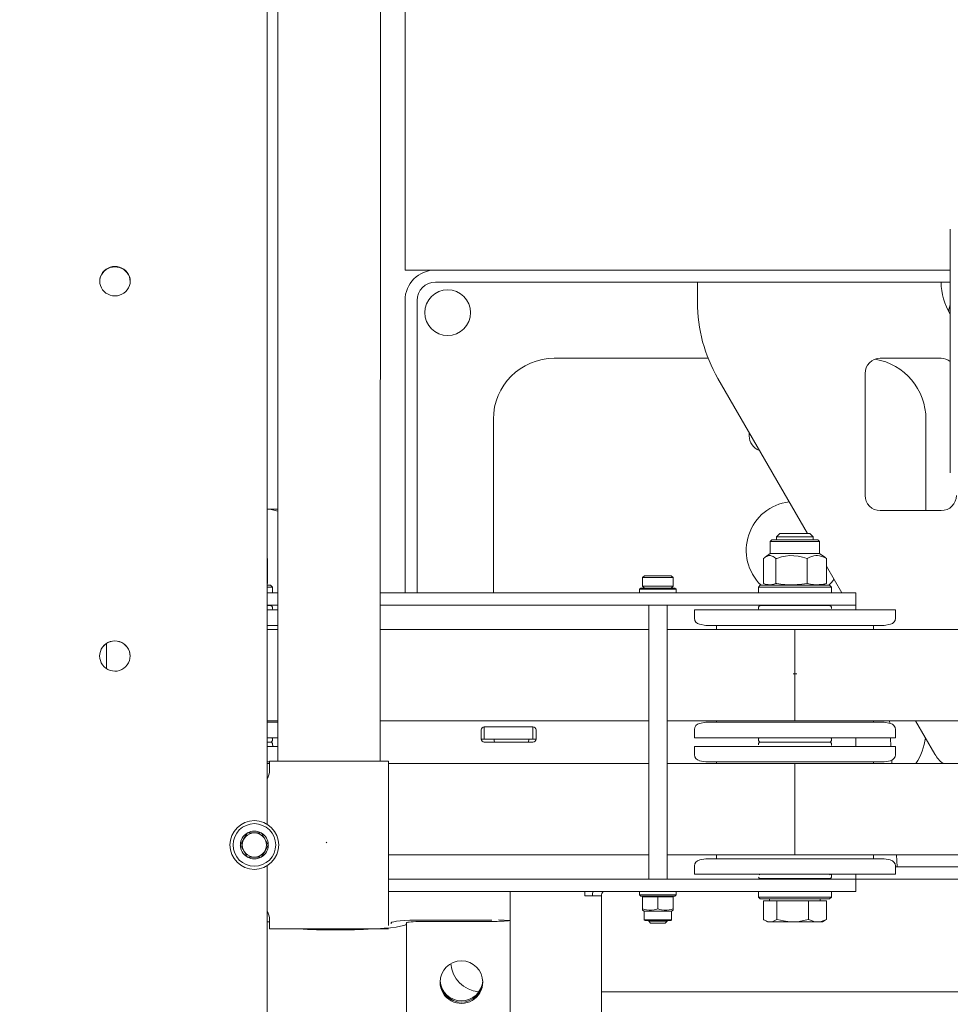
# Model space of a CAD drawing. Header units: centimetres. Extents: x -1436 to 1974, y -887 to 4352.
# Tile 39 of 105: x 501 to 532, y 2521 to 2553. Entities that reach past the tile are written whole.
import ezdxf

# ---------------------------------------------------------------- set-up
doc = ezdxf.new("R2010")
doc.units = ezdxf.units.CM
doc.header["$MEASUREMENT"] = 0
doc.layers.add('00 - nowa technologia myjni_Nr_pióra__246', color=7, linetype='Continuous', lineweight=20, true_color=0x1db3b3)
doc.layers.add('299-A Wymiary Opisy', color=7, linetype='Continuous')
doc.layers.add('299-A Wymiary Opisy_Nr_pióra__11', color=7, linetype='Continuous', lineweight=0)
doc.styles.add('STYL_AUTOMATYCZNY_1', font='arial.ttf')
doc.dimstyles.new('STYL_AUTOMATYCZNY__1', dxfattribs={"dimtxt": 13, "dimasz": 7.6, "dimexe": 0.18, "dimexo": 0.0625, "dimgap": 0, "dimtad": 1, "dimdec": 0, "dimzin": 0, "dimdsep": 46, "dimtxsty": 'STYL_AUTOMATYCZNY_1', "dimblk": 'ARROWHEAD_2', "dimblk1": 'ARROWHEAD_2', "dimblk2": 'ARROWHEAD_2', "dimcen": 0.09, "dimclrd": 7, "dimclre": 7, "dimclrt": 7, "dimadec": 0, "dimazin": 0, "dimtfac": 1, "dimtdec": 4, "dimtmove": 0, "dimatfit": 3, "dimfxl": 0, "dimtolj": 1, "dimtzin": 0, "dimarcsym": 0})

# ---------------------------------------------------------------- blocks, each defined once
blk = doc.blocks.new('*D80')
at = {"layer": '299-A Wymiary Opisy_Nr_pióra__11', "color": 7, "linetype": 'Continuous', "lineweight": 0}
for p, q in [((62.397, 2870.081), (62.379, 2855.081)), ((621.207, 2869.379), (621.188, 2854.379)), ((65.281, 2867.577), (59.495, 2857.584)), ((618.304, 2856.882), (624.09, 2866.875)), ((62.388, 2862.581), (57.498, 2862.587)), ((621.197, 2861.879), (62.388, 2862.581)), ((626.087, 2861.873), (621.197, 2861.879))]:
    blk.add_line(p, q, dxfattribs=at)
at = {"layer": '299-A Wymiary Opisy_Nr_pióra__11', "color": 7, "lineweight": 0, "insert": (326.923, 2864.848), "char_height": 13, "attachment_point": 7, "rotation": 359.928, "style": 'STYL_AUTOMATYCZNY_1'}
blk.add_mtext('\\A1;{\\pql;\\fArial|b0|i0|c238|p0;\\W1.000000;559}', dxfattribs=at)
blk = doc.blocks.new('ARROWHEAD_2')
at = {"color": 0, "linetype": 'Continuous', "lineweight": 0}
for p, q in [((-0.3781, -0.655), (0.3781, 0.655)), ((0, 0), (-1, 0))]:
    blk.add_line(p, q, dxfattribs=at)

msp = doc.modelspace()

# ---------------------------------------------------------------- linework, layer by layer
at = {"layer": '00 - nowa technologia myjni_Nr_pióra__246', "color": 132, "linetype": 'Continuous', "lineweight": 20, "true_color": 0x1db3b3}
for p, q in [((513.868, 2545.175), (513.868, 2592.876)), ((509.352, 2574.5), (509.342, 2526.979)), ((509.688, 2529.048), (509.697, 2574.42)), ((513.057, 2529.047), (513.067, 2574.419)), ((531.769, 2546.516), (531.769, 2538.516)), ((513.868, 2545.175), (514.868, 2545.175)), ((531.769, 2545.175), (514.868, 2545.175)), ((503.846, 2544.809), (503.846, 2544.81)), ((531.769, 2544.776), (514.868, 2544.776)), ((523.468, 2544.115), (523.468, 2544.776)), ((523.468, 2544.776), (531.469, 2544.776)), ((513.868, 2534.575), (513.868, 2544.176)), ((514.269, 2534.575), (514.269, 2544.176)), ((518.768, 2542.276), (523.819, 2542.276)), ((531.469, 2542.276), (529.469, 2542.276)), ((527.077, 2536.526), (524.138, 2541.615)), ((528.969, 2541.776), (528.969, 2537.776)), ((516.769, 2534.576), (516.769, 2540.276)), ((530.968, 2537.276), (530.968, 2540.276)), ((525.168, 2539.726), (525.168, 2539.831)), ((509.689, 2537.326), (509.344, 2537.326)), ((529.469, 2537.276), (531.469, 2537.276)), ((526.176, 2536.526), (526.068, 2536.418)), ((526.607, 2536.418), (526.068, 2536.418)), ((526.068, 2536.418), (526.068, 2536.316)), ((526.607, 2536.418), (526.068, 2536.418)), ((526.068, 2536.418), (526.068, 2536.316)), ((526.618, 2536.526), (526.176, 2536.526)), ((526.618, 2536.526), (526.176, 2536.526)), ((527.269, 2536.418), (526.607, 2536.418)), ((527.269, 2536.418), (526.607, 2536.418)), ((527.161, 2536.526), (526.618, 2536.526)), ((527.161, 2536.526), (526.618, 2536.526)), ((527.161, 2536.526), (527.269, 2536.418)), ((527.161, 2536.526), (527.269, 2536.418)), ((527.269, 2536.418), (527.269, 2536.316)), ((527.269, 2536.418), (527.269, 2536.316)), ((525.912, 2536.316), (525.858, 2536.262)), ((525.912, 2536.316), (525.858, 2536.262)), ((525.858, 2536.262), (526.195, 2536.262)), ((525.858, 2535.863), (525.858, 2536.262)), ((525.858, 2536.262), (526.195, 2536.262)), ((525.858, 2535.863), (525.858, 2536.262)), ((525.912, 2536.316), (526.227, 2536.316)), ((525.912, 2536.316), (526.227, 2536.316)), ((526.195, 2536.262), (527.478, 2536.262)), ((526.195, 2536.262), (527.478, 2536.262)), ((526.227, 2536.316), (527.424, 2536.316)), ((526.227, 2536.316), (527.424, 2536.316)), ((527.424, 2536.316), (527.478, 2536.262)), ((527.478, 2535.863), (527.478, 2536.262)), ((527.478, 2535.863), (527.478, 2536.262)), ((525.858, 2535.863), (525.692, 2535.744)), ((525.858, 2535.863), (525.692, 2535.744)), ((525.858, 2535.863), (526.195, 2535.863)), ((525.858, 2535.863), (526.195, 2535.863)), ((526.195, 2535.863), (527.478, 2535.863)), ((526.195, 2535.863), (527.478, 2535.863)), ((527.478, 2535.863), (527.645, 2535.744)), ((509.35, 2535.7), (509.344, 2535.705)), ((509.35, 2535.7), (509.344, 2535.703)), ((509.35, 2534.881), (509.35, 2535.7)), ((525.637, 2534.881), (525.637, 2535.7)), ((525.637, 2534.881), (525.637, 2535.7)), ((526.069, 2535.709), (526.041, 2535.7)), ((526.069, 2535.709), (526.041, 2535.7)), ((526.041, 2534.881), (526.041, 2535.7)), ((526.041, 2534.881), (526.041, 2535.7)), ((527.073, 2534.881), (527.073, 2535.7)), ((527.073, 2534.881), (527.073, 2535.7)), ((527.7, 2534.881), (527.7, 2535.7)), ((527.7, 2534.881), (527.7, 2535.7)), ((528.203, 2534.575), (527.7, 2535.447)), ((521.729, 2535.136), (521.669, 2535.076)), ((521.729, 2535.136), (521.669, 2535.076)), ((521.729, 2535.136), (522.555, 2535.136)), ((521.729, 2535.136), (522.555, 2535.136)), ((522.555, 2535.136), (522.608, 2535.136)), ((522.555, 2535.136), (522.608, 2535.136)), ((522.608, 2535.136), (522.668, 2535.076)), ((522.608, 2535.136), (522.668, 2535.076)), ((509.35, 2534.881), (509.344, 2534.879)), ((509.35, 2534.881), (509.344, 2534.88)), ((509.456, 2534.826), (509.344, 2534.826)), ((509.456, 2534.826), (509.518, 2534.763)), ((521.669, 2535.076), (522.607, 2535.076)), ((521.669, 2534.795), (521.669, 2535.076)), ((521.669, 2535.076), (522.607, 2535.076)), ((521.669, 2534.795), (521.669, 2535.076)), ((521.669, 2534.795), (522.607, 2534.795)), ((521.669, 2534.795), (522.607, 2534.795)), ((521.729, 2534.735), (521.669, 2534.795)), ((522.607, 2535.076), (522.668, 2535.076)), ((522.607, 2535.076), (522.668, 2535.076)), ((522.607, 2534.795), (522.668, 2534.795)), ((522.607, 2534.795), (522.668, 2534.795)), ((522.608, 2534.735), (522.668, 2534.795)), ((522.608, 2534.735), (522.668, 2534.795)), ((522.668, 2534.795), (522.668, 2535.076)), ((522.668, 2534.795), (522.668, 2535.076)), ((525.531, 2534.826), (525.468, 2534.763)), ((526.551, 2534.826), (525.531, 2534.826)), ((526.551, 2534.826), (525.531, 2534.826)), ((525.837, 2534.826), (525.692, 2534.865)), ((526.069, 2534.878), (526.041, 2534.881)), ((526.069, 2534.878), (526.041, 2534.881)), ((527.806, 2534.826), (526.551, 2534.826)), ((527.806, 2534.826), (526.551, 2534.826)), ((527.5, 2534.826), (527.645, 2534.865)), ((527.5, 2534.826), (527.645, 2534.865)), ((527.806, 2534.826), (527.869, 2534.763)), ((527.806, 2534.826), (527.869, 2534.763)), ((509.518, 2534.763), (509.344, 2534.763)), ((509.689, 2534.575), (509.344, 2534.575)), ((509.518, 2534.763), (509.518, 2534.575)), ((527.168, 2534.575), (513.059, 2534.575)), ((521.608, 2534.735), (521.568, 2534.696)), ((521.608, 2534.735), (521.568, 2534.696)), ((521.642, 2534.696), (521.568, 2534.696)), ((521.568, 2534.696), (521.568, 2534.575)), ((521.642, 2534.696), (521.568, 2534.696)), ((521.568, 2534.696), (521.568, 2534.575)), ((521.677, 2534.735), (521.608, 2534.735)), ((521.677, 2534.735), (521.608, 2534.735)), ((522.769, 2534.696), (521.642, 2534.696)), ((522.769, 2534.696), (521.642, 2534.696)), ((522.728, 2534.735), (521.677, 2534.735)), ((522.728, 2534.735), (521.677, 2534.735)), ((522.728, 2534.735), (522.769, 2534.696)), ((522.769, 2534.696), (522.769, 2534.575)), ((522.769, 2534.696), (522.769, 2534.575)), ((526.545, 2534.763), (525.468, 2534.763)), ((525.468, 2534.763), (525.468, 2534.575)), ((526.545, 2534.763), (525.468, 2534.763)), ((525.468, 2534.763), (525.468, 2534.575)), ((527.869, 2534.763), (526.545, 2534.763)), ((527.869, 2534.763), (526.545, 2534.763)), ((528.669, 2534.575), (527.168, 2534.575)), ((527.869, 2534.763), (527.869, 2534.575)), ((527.869, 2534.763), (527.869, 2534.575)), ((528.669, 2534.575), (528.669, 2534.176)), ((509.689, 2534.176), (509.344, 2534.176)), ((509.463, 2534.156), (509.344, 2534.156)), ((527.168, 2534.176), (513.059, 2534.176)), ((521.868, 2525.175), (521.868, 2534.176)), ((521.868, 2525.175), (521.868, 2534.176)), ((522.469, 2525.175), (522.469, 2534.176)), ((522.469, 2525.175), (522.469, 2534.176)), ((525.859, 2534.156), (525.524, 2534.156)), ((525.859, 2534.156), (525.524, 2534.156)), ((525.869, 2534.176), (525.849, 2534.156)), ((525.869, 2534.176), (525.849, 2534.156)), ((527.813, 2534.156), (525.859, 2534.156)), ((527.813, 2534.156), (525.859, 2534.156)), ((525.869, 2534.176), (526.649, 2534.176)), ((525.869, 2534.176), (526.649, 2534.176)), ((526.649, 2534.176), (527.469, 2534.176)), ((526.649, 2534.176), (527.469, 2534.176)), ((528.669, 2534.176), (527.168, 2534.176)), ((527.469, 2534.176), (527.488, 2534.156)), ((528.669, 2534.016), (528.669, 2534.176)), ((509.689, 2534.016), (509.344, 2534.016)), ((509.513, 2534.106), (509.514, 2534.065)), ((524.335, 2534.016), (523.369, 2534.016)), ((523.371, 2533.741), (523.369, 2534.016)), ((524.335, 2534.016), (523.369, 2534.016)), ((523.371, 2533.741), (523.369, 2534.016)), ((529.969, 2534.016), (524.335, 2534.016)), ((529.969, 2534.016), (524.335, 2534.016)), ((525.474, 2534.106), (525.473, 2534.065)), ((525.748, 2534.016), (525.75, 2534.016)), ((525.748, 2534.016), (525.75, 2534.016)), ((527.587, 2534.016), (527.589, 2534.016)), ((527.587, 2534.016), (527.589, 2534.016)), ((527.863, 2534.106), (527.864, 2534.065)), ((527.863, 2534.106), (527.864, 2534.065)), ((529.966, 2533.741), (529.969, 2534.016)), ((509.688, 2533.506), (509.343, 2533.506)), ((523.743, 2533.506), (523.533, 2533.546)), ((523.743, 2533.506), (523.533, 2533.546)), ((524.6, 2533.506), (523.743, 2533.506)), ((524.6, 2533.506), (523.743, 2533.506)), ((524.093, 2533.506), (524.093, 2533.376)), ((524.093, 2533.506), (524.093, 2533.376)), ((529.594, 2533.506), (524.6, 2533.506)), ((529.594, 2533.506), (524.6, 2533.506)), ((529.243, 2533.506), (529.243, 2533.376)), ((529.243, 2533.506), (529.243, 2533.376)), ((529.594, 2533.506), (529.804, 2533.546)), ((509.688, 2533.376), (509.343, 2533.376)), ((521.868, 2533.376), (513.058, 2533.376)), ((526.669, 2533.376), (522.469, 2533.376)), ((526.669, 2533.376), (526.669, 2530.376)), ((528.909, 2533.376), (526.669, 2533.376)), ((551.784, 2533.376), (528.909, 2533.376)), ((504.071, 2532.917), (504.071, 2532.085)), ((503.843, 2532.503), (503.843, 2532.503)), ((526.61, 2531.916), (526.727, 2531.916)), ((509.688, 2530.376), (509.343, 2530.376)), ((509.343, 2530.326), (509.688, 2530.326)), ((521.868, 2530.376), (513.058, 2530.376)), ((526.669, 2530.376), (522.469, 2530.376)), ((523.743, 2530.326), (523.533, 2530.285)), ((523.743, 2530.326), (523.966, 2530.326)), ((523.743, 2530.326), (523.966, 2530.326)), ((523.966, 2530.326), (529.594, 2530.326)), ((523.966, 2530.326), (529.594, 2530.326)), ((524.093, 2530.326), (524.093, 2530.376)), ((524.093, 2530.326), (524.093, 2530.376)), ((528.909, 2530.376), (526.669, 2530.376)), ((551.784, 2530.376), (528.909, 2530.376)), ((529.243, 2530.326), (529.243, 2530.376)), ((529.243, 2530.326), (529.243, 2530.376)), ((529.594, 2530.326), (529.804, 2530.285)), ((529.594, 2530.326), (529.804, 2530.285)), ((529.78, 2530.289), (529.776, 2530.376)), ((531.263, 2529.276), (530.628, 2530.376)), ((516.368, 2530.076), (516.368, 2529.776)), ((516.568, 2530.175), (516.469, 2530.175)), ((516.469, 2529.776), (516.469, 2530.175)), ((516.469, 2530.175), (518.069, 2530.175)), ((517.968, 2530.175), (516.568, 2530.175)), ((518.069, 2530.175), (517.968, 2530.175)), ((518.069, 2529.776), (518.069, 2530.175)), ((518.168, 2529.776), (518.168, 2530.076)), ((523.371, 2530.09), (523.369, 2529.816)), ((523.371, 2530.09), (523.369, 2529.816)), ((529.966, 2530.09), (529.969, 2529.816)), ((509.343, 2529.816), (509.688, 2529.816)), ((509.463, 2529.676), (509.343, 2529.676)), ((509.343, 2529.676), (509.463, 2529.676)), ((509.513, 2529.725), (509.514, 2529.816)), ((509.513, 2529.626), (509.514, 2529.585)), ((516.469, 2529.776), (516.368, 2529.776)), ((516.568, 2529.776), (516.469, 2529.776)), ((516.469, 2529.676), (518.069, 2529.676)), ((516.568, 2529.776), (517.968, 2529.776)), ((517.925, 2529.676), (517.93, 2529.776)), ((518.069, 2529.776), (517.968, 2529.776)), ((518.069, 2529.776), (518.168, 2529.776)), ((523.369, 2529.816), (523.619, 2529.816)), ((523.369, 2529.816), (523.619, 2529.816)), ((523.619, 2529.816), (529.969, 2529.816)), ((523.619, 2529.816), (529.969, 2529.816)), ((525.474, 2529.725), (525.473, 2529.816)), ((525.474, 2529.626), (525.473, 2529.585)), ((525.474, 2529.626), (525.473, 2529.585)), ((527.813, 2529.676), (525.524, 2529.676)), ((525.524, 2529.676), (525.611, 2529.676)), ((525.611, 2529.676), (527.813, 2529.676)), ((527.813, 2529.676), (525.611, 2529.676)), ((525.611, 2529.676), (527.813, 2529.676)), ((527.863, 2529.725), (527.864, 2529.816)), ((527.863, 2529.725), (527.864, 2529.816)), ((527.863, 2529.626), (527.864, 2529.585)), ((528.669, 2529.536), (528.669, 2529.816)), ((529.82, 2529.536), (529.805, 2529.816)), ((509.688, 2529.536), (509.343, 2529.536)), ((529.968, 2529.536), (523.369, 2529.536)), ((523.371, 2529.261), (523.369, 2529.536)), ((529.968, 2529.536), (523.369, 2529.536)), ((523.371, 2529.261), (523.369, 2529.536)), ((525.424, 2529.536), (525.426, 2529.536)), ((525.424, 2529.536), (525.426, 2529.536)), ((525.735, 2529.536), (525.738, 2529.536)), ((525.735, 2529.536), (525.738, 2529.536)), ((527.584, 2529.536), (527.585, 2529.536)), ((527.584, 2529.536), (527.585, 2529.536)), ((527.888, 2529.542), (527.891, 2529.541)), ((527.888, 2529.542), (527.891, 2529.541)), ((529.966, 2529.261), (529.969, 2529.536)), ((529.966, 2529.261), (529.969, 2529.536)), ((529.969, 2529.536), (529.968, 2529.536)), ((529.969, 2529.536), (529.968, 2529.536)), ((509.423, 2529.026), (509.343, 2529.026)), ((509.422, 2528.975), (509.343, 2528.975)), ((509.422, 2529.048), (509.422, 2528.748)), ((509.422, 2529.048), (513.322, 2529.047)), ((509.422, 2529.048), (509.422, 2528.748)), ((513.322, 2529.047), (513.321, 2523.658)), ((513.321, 2523.658), (513.322, 2529.047)), ((521.868, 2528.975), (513.322, 2528.975)), ((526.669, 2528.975), (522.469, 2528.975)), ((523.743, 2529.026), (523.533, 2529.066)), ((523.743, 2529.026), (523.533, 2529.066)), ((529.593, 2529.026), (523.743, 2529.026)), ((529.593, 2529.026), (523.743, 2529.026)), ((524.093, 2529.026), (524.093, 2528.975)), ((524.093, 2529.026), (524.093, 2528.975)), ((526.669, 2528.975), (526.669, 2525.976)), ((528.909, 2528.975), (526.669, 2528.975)), ((528.909, 2528.975), (551.784, 2528.975)), ((529.243, 2529.026), (529.243, 2529.026)), ((529.243, 2529.026), (529.243, 2528.975)), ((529.243, 2529.026), (529.243, 2529.026)), ((529.243, 2529.026), (529.243, 2528.975)), ((529.594, 2529.026), (529.593, 2529.026)), ((529.594, 2529.026), (529.593, 2529.026)), ((529.594, 2529.026), (529.804, 2529.066)), ((529.594, 2529.026), (529.804, 2529.066)), ((529.844, 2529.079), (529.849, 2528.975)), ((529.844, 2529.079), (529.849, 2528.975)), ((508.571, 2526.49), (508.464, 2526.306)), ((508.571, 2526.49), (508.687, 2526.69)), ((508.691, 2526.698), (508.687, 2526.69)), ((508.7, 2526.698), (508.691, 2526.698)), ((508.7, 2526.698), (509.144, 2526.698)), ((509.153, 2526.698), (509.144, 2526.698)), ((509.157, 2526.69), (509.153, 2526.698)), ((509.157, 2526.69), (509.379, 2526.306)), ((511.298, 2526.391), (511.279, 2526.372)), ((508.464, 2526.306), (508.46, 2526.298)), ((508.46, 2526.298), (508.464, 2526.291)), ((508.686, 2525.906), (508.464, 2526.291)), ((509.273, 2526.106), (509.157, 2525.906)), ((509.273, 2526.106), (509.379, 2526.29)), ((509.384, 2526.298), (509.379, 2526.306)), ((509.379, 2526.29), (509.384, 2526.298)), ((508.686, 2525.906), (508.691, 2525.898)), ((508.691, 2525.898), (508.7, 2525.898)), ((509.144, 2525.898), (508.7, 2525.898)), ((509.144, 2525.898), (509.153, 2525.898)), ((509.153, 2525.898), (509.157, 2525.906)), ((521.868, 2525.976), (513.322, 2525.976)), ((526.669, 2525.976), (522.469, 2525.976)), ((523.743, 2525.846), (523.533, 2525.805)), ((523.743, 2525.846), (529.36, 2525.846)), ((523.743, 2525.846), (529.36, 2525.846)), ((524.093, 2525.846), (524.093, 2525.976)), ((524.093, 2525.846), (524.093, 2525.976)), ((528.909, 2525.976), (526.669, 2525.976)), ((528.909, 2525.976), (551.784, 2525.976)), ((529.243, 2525.846), (529.243, 2525.976)), ((529.243, 2525.846), (529.243, 2525.976)), ((529.36, 2525.846), (529.594, 2525.846)), ((529.36, 2525.846), (529.594, 2525.846)), ((529.594, 2525.846), (529.804, 2525.805)), ((529.594, 2525.846), (529.804, 2525.805)), ((530.027, 2525.576), (530.006, 2525.976)), ((509.342, 2525.617), (509.326, 2453.613)), ((523.371, 2525.61), (523.369, 2525.336)), ((523.371, 2525.61), (523.369, 2525.336)), ((529.966, 2525.61), (529.969, 2525.336)), ((529.966, 2525.61), (529.969, 2525.336)), ((529.966, 2525.576), (532.869, 2525.576)), ((527.168, 2525.175), (513.322, 2525.175)), ((523.369, 2525.336), (529.705, 2525.336)), ((523.369, 2525.336), (529.705, 2525.336)), ((525.524, 2525.196), (527.722, 2525.196)), ((525.524, 2525.196), (527.722, 2525.196)), ((525.869, 2525.175), (525.849, 2525.196)), ((525.869, 2525.175), (525.849, 2525.196)), ((528.669, 2525.175), (527.168, 2525.175)), ((527.469, 2525.175), (527.488, 2525.196)), ((527.722, 2525.196), (527.813, 2525.196)), ((527.722, 2525.196), (527.813, 2525.196)), ((527.863, 2525.245), (527.864, 2525.336)), ((527.863, 2525.245), (527.864, 2525.336)), ((528.668, 2525.175), (538.088, 2525.175)), ((528.669, 2525.175), (528.669, 2525.335)), ((528.669, 2525.175), (532.869, 2525.175)), ((528.669, 2524.776), (528.669, 2525.175)), ((529.705, 2525.336), (529.969, 2525.336)), ((529.705, 2525.336), (529.969, 2525.336)), ((517.318, 2524.776), (513.322, 2524.776)), ((517.318, 2524.776), (517.318, 2523.754)), ((527.168, 2524.776), (517.318, 2524.776)), ((519.769, 2524.776), (519.769, 2524.626)), ((521.568, 2524.776), (522.695, 2524.776)), ((521.568, 2524.656), (521.568, 2524.776)), ((521.568, 2524.776), (522.695, 2524.776)), ((521.568, 2524.656), (521.568, 2524.776)), ((522.695, 2524.776), (522.769, 2524.776)), ((522.695, 2524.776), (522.769, 2524.776)), ((522.769, 2524.656), (522.769, 2524.776)), ((522.769, 2524.656), (522.769, 2524.776)), ((525.468, 2524.776), (526.073, 2524.776)), ((525.468, 2524.588), (525.468, 2524.776)), ((525.468, 2524.776), (526.073, 2524.776)), ((525.468, 2524.588), (525.468, 2524.776)), ((526.073, 2524.776), (527.869, 2524.776)), ((526.073, 2524.776), (527.869, 2524.776)), ((528.669, 2524.776), (527.168, 2524.776)), ((527.869, 2524.588), (527.869, 2524.776)), ((527.869, 2524.588), (527.869, 2524.776)), ((519.769, 2524.626), (520.318, 2524.626)), ((520.318, 2452.576), (520.318, 2524.626)), ((521.568, 2524.656), (522.695, 2524.656)), ((521.568, 2524.656), (522.695, 2524.656)), ((521.608, 2524.616), (521.568, 2524.656)), ((521.608, 2524.616), (522.66, 2524.616)), ((521.608, 2524.616), (522.66, 2524.616)), ((521.725, 2524.616), (521.669, 2524.6)), ((521.725, 2524.616), (521.669, 2524.6)), ((521.669, 2524.582), (521.669, 2524.6)), ((521.669, 2524.582), (521.669, 2524.6)), ((521.669, 2524.582), (521.669, 2524.58)), ((521.669, 2524.582), (521.669, 2524.58)), ((521.669, 2524.58), (521.669, 2524.205)), ((521.669, 2524.58), (521.669, 2524.205)), ((521.779, 2524.616), (521.725, 2524.616)), ((521.779, 2524.616), (521.725, 2524.616)), ((522.612, 2524.616), (521.779, 2524.616)), ((522.612, 2524.616), (521.779, 2524.616)), ((522.168, 2524.58), (522.168, 2524.205)), ((522.168, 2524.58), (522.168, 2524.205)), ((522.612, 2524.616), (522.668, 2524.6)), ((522.612, 2524.616), (522.668, 2524.6)), ((522.66, 2524.616), (522.728, 2524.616)), ((522.66, 2524.616), (522.728, 2524.616)), ((522.668, 2524.6), (522.668, 2524.58)), ((522.668, 2524.6), (522.668, 2524.58)), ((522.668, 2524.58), (522.668, 2524.205)), ((522.668, 2524.58), (522.668, 2524.205)), ((522.695, 2524.656), (522.769, 2524.656)), ((522.695, 2524.656), (522.769, 2524.656)), ((522.728, 2524.616), (522.769, 2524.656)), ((522.728, 2524.616), (522.769, 2524.656)), ((525.468, 2524.588), (526.073, 2524.588)), ((525.468, 2524.588), (526.073, 2524.588)), ((525.531, 2524.525), (525.468, 2524.588)), ((525.531, 2524.525), (526.104, 2524.525)), ((525.531, 2524.525), (526.104, 2524.525)), ((526.079, 2524.466), (525.632, 2524.466)), ((525.632, 2524.466), (525.632, 2523.856)), ((526.079, 2524.466), (525.632, 2524.466)), ((525.632, 2524.466), (525.632, 2523.856)), ((526.583, 2524.525), (525.837, 2524.525)), ((525.837, 2524.525), (525.837, 2524.466)), ((526.583, 2524.525), (525.837, 2524.525)), ((525.837, 2524.525), (525.837, 2524.466)), ((526.073, 2524.588), (527.869, 2524.588)), ((526.073, 2524.588), (527.869, 2524.588)), ((527.115, 2524.466), (526.079, 2524.466)), ((526.079, 2524.466), (526.079, 2523.856)), ((527.115, 2524.466), (526.079, 2524.466)), ((526.079, 2524.466), (526.079, 2523.856)), ((526.104, 2524.525), (527.806, 2524.525)), ((526.104, 2524.525), (527.806, 2524.525)), ((527.5, 2524.525), (526.583, 2524.525)), ((527.5, 2524.525), (526.583, 2524.525)), ((527.704, 2524.466), (527.115, 2524.466)), ((527.115, 2524.466), (527.115, 2523.856)), ((527.704, 2524.466), (527.115, 2524.466)), ((527.115, 2524.466), (527.115, 2523.856)), ((527.5, 2524.525), (527.5, 2524.466)), ((527.5, 2524.525), (527.5, 2524.466)), ((527.704, 2524.466), (527.704, 2523.856)), ((527.704, 2524.466), (527.704, 2523.856)), ((527.806, 2524.525), (527.869, 2524.588)), ((527.806, 2524.525), (527.869, 2524.588)), ((521.669, 2524.2), (521.669, 2524.205)), ((521.669, 2524.2), (521.669, 2524.205)), ((521.669, 2524.2), (521.669, 2524.157)), ((521.669, 2524.2), (521.669, 2524.157)), ((521.718, 2524.126), (521.669, 2524.157)), ((521.774, 2524.126), (521.718, 2524.126)), ((521.718, 2524.126), (521.718, 2523.845)), ((521.774, 2524.126), (521.718, 2524.126)), ((521.718, 2524.126), (521.718, 2523.845)), ((522.618, 2524.126), (521.774, 2524.126)), ((522.618, 2524.126), (521.774, 2524.126)), ((522.618, 2524.126), (522.668, 2524.157)), ((522.618, 2524.126), (522.668, 2524.157)), ((522.618, 2524.126), (522.618, 2523.845)), ((522.618, 2524.126), (522.618, 2523.845)), ((522.668, 2524.157), (522.668, 2524.205)), ((522.668, 2524.157), (522.668, 2524.205)), ((509.421, 2523.548), (509.421, 2523.848)), ((509.421, 2523.548), (509.421, 2523.848)), ((516.718, 2523.831), (514.418, 2523.831)), ((517.318, 2523.814), (516.935, 2523.842)), ((517.318, 2523.814), (517.318, 2519.829)), ((521.774, 2523.845), (521.718, 2523.845)), ((521.749, 2523.816), (521.718, 2523.845)), ((521.774, 2523.845), (521.718, 2523.845)), ((521.749, 2523.816), (521.718, 2523.845)), ((521.8, 2523.816), (521.749, 2523.816)), ((521.8, 2523.816), (521.749, 2523.816)), ((522.618, 2523.845), (521.774, 2523.845)), ((522.618, 2523.845), (521.774, 2523.845)), ((522.589, 2523.816), (521.8, 2523.816)), ((522.589, 2523.816), (521.8, 2523.816)), ((521.868, 2523.797), (521.868, 2523.816)), ((521.868, 2523.797), (521.868, 2523.816)), ((522.469, 2523.797), (522.469, 2523.816)), ((522.469, 2523.797), (522.469, 2523.816)), ((522.589, 2523.816), (522.618, 2523.845)), ((522.589, 2523.816), (522.618, 2523.845)), ((525.768, 2523.776), (525.672, 2523.831)), ((525.768, 2523.776), (525.672, 2523.831)), ((527.569, 2523.776), (527.665, 2523.831)), ((527.569, 2523.776), (527.665, 2523.831)), ((509.421, 2523.779), (509.341, 2523.779)), ((509.421, 2523.548), (513.321, 2523.547)), ((513.418, 2523.744), (513.418, 2523.709)), ((513.918, 2523.709), (513.918, 2523.744)), ((513.918, 2523.709), (513.918, 2519.724)), ((514.418, 2523.787), (516.718, 2523.787)), ((517.318, 2523.754), (517.318, 2521.791)), ((521.868, 2523.797), (522.432, 2523.797)), ((521.868, 2523.797), (522.432, 2523.797)), ((521.93, 2523.736), (521.868, 2523.797)), ((521.93, 2523.736), (522.378, 2523.736)), ((521.93, 2523.736), (522.378, 2523.736)), ((522.378, 2523.736), (522.407, 2523.736)), ((522.378, 2523.736), (522.407, 2523.736)), ((522.407, 2523.736), (522.469, 2523.797)), ((522.407, 2523.736), (522.469, 2523.797)), ((522.432, 2523.797), (522.469, 2523.797)), ((522.432, 2523.797), (522.469, 2523.797)), ((525.856, 2523.776), (525.768, 2523.776)), ((525.856, 2523.776), (525.768, 2523.776)), ((526.576, 2523.776), (525.856, 2523.776)), ((526.576, 2523.776), (525.856, 2523.776)), ((526.597, 2523.776), (526.576, 2523.776)), ((526.597, 2523.776), (526.576, 2523.776)), ((526.597, 2523.776), (526.576, 2523.776)), ((526.597, 2523.776), (526.576, 2523.776)), ((527.41, 2523.776), (526.597, 2523.776)), ((527.41, 2523.776), (526.597, 2523.776)), ((527.569, 2523.776), (527.41, 2523.776)), ((527.569, 2523.776), (527.41, 2523.776)), ((520.318, 2521.475), (536.268, 2521.475))]:
    msp.add_line(p, q, dxfattribs=at)
for points in [[(504.346, 2545.293), (504.268, 2545.287), (504.191, 2545.269), (504.119, 2545.24), (504.052, 2545.2), (503.992, 2545.151), (503.941, 2545.092), (503.9, 2545.028), (503.87, 2544.958), (503.852, 2544.883), (503.846, 2544.81)], [(504.346, 2545.28), (504.268, 2545.274), (504.193, 2545.257), (504.12, 2545.228), (504.054, 2545.189), (503.994, 2545.14), (503.943, 2545.083), (503.902, 2545.019), (503.871, 2544.95), (503.853, 2544.876), (503.846, 2544.803)], [(504.846, 2544.809), (504.84, 2544.885), (504.821, 2544.959), (504.791, 2545.03), (504.75, 2545.094), (504.699, 2545.152), (504.639, 2545.201), (504.572, 2545.24), (504.499, 2545.269), (504.423, 2545.287), (504.346, 2545.293)], [(504.846, 2544.803), (504.839, 2544.878), (504.82, 2544.951), (504.789, 2545.02), (504.748, 2545.084), (504.697, 2545.141), (504.637, 2545.189), (504.57, 2545.229), (504.498, 2545.257), (504.422, 2545.274), (504.346, 2545.28)], [(504.346, 2544.325), (504.267, 2544.331), (504.191, 2544.349), (504.119, 2544.378), (504.051, 2544.418), (503.992, 2544.468), (503.941, 2544.526), (503.9, 2544.591), (503.87, 2544.662), (503.852, 2544.736), (503.846, 2544.81)], [(504.346, 2544.325), (504.424, 2544.331), (504.5, 2544.349), (504.573, 2544.378), (504.64, 2544.418), (504.7, 2544.467), (504.751, 2544.526), (504.792, 2544.591), (504.822, 2544.662), (504.84, 2544.735), (504.846, 2544.809)], [(525.692, 2535.744), (525.743, 2535.775), (525.784, 2535.791), (525.823, 2535.798), (525.862, 2535.797), (525.891, 2535.792), (525.92, 2535.782), (525.952, 2535.766), (525.985, 2535.745), (526.041, 2535.7)], [(525.692, 2535.744), (525.743, 2535.775), (525.784, 2535.791), (525.823, 2535.798), (525.862, 2535.797), (525.891, 2535.792), (525.92, 2535.782), (525.952, 2535.766), (525.985, 2535.745), (526.041, 2535.7)], [(526.069, 2535.709), (526.222, 2535.755), (526.359, 2535.783), (526.497, 2535.797), (526.632, 2535.796), (526.771, 2535.781), (526.913, 2535.75), (527.073, 2535.7)], [(526.069, 2535.709), (526.222, 2535.755), (526.359, 2535.783), (526.497, 2535.797), (526.632, 2535.796), (526.771, 2535.781), (526.913, 2535.75), (527.073, 2535.7)], [(527.7, 2535.7), (527.614, 2535.745), (527.536, 2535.775), (527.473, 2535.791), (527.411, 2535.798), (527.35, 2535.797), (527.29, 2535.789), (527.227, 2535.772), (527.16, 2535.745), (527.073, 2535.7)], [(527.7, 2535.7), (527.614, 2535.745), (527.536, 2535.775), (527.473, 2535.791), (527.411, 2535.798), (527.35, 2535.797), (527.29, 2535.789), (527.227, 2535.772), (527.16, 2535.745), (527.073, 2535.7)], [(525.692, 2534.865), (525.733, 2534.855), (525.792, 2534.846), (525.849, 2534.844), (525.908, 2534.849), (525.972, 2534.861), (526.041, 2534.881)], [(525.692, 2534.865), (525.733, 2534.855), (525.792, 2534.846), (525.849, 2534.844), (525.908, 2534.849), (525.972, 2534.861), (526.041, 2534.881)], [(526.069, 2534.878), (526.207, 2534.862), (526.332, 2534.852), (526.538, 2534.844), (526.743, 2534.849), (526.898, 2534.861), (527.073, 2534.881)], [(526.069, 2534.878), (526.207, 2534.862), (526.332, 2534.852), (526.538, 2534.844), (526.743, 2534.849), (526.898, 2534.861), (527.073, 2534.881)], [(527.7, 2534.881), (527.551, 2534.855), (527.459, 2534.846), (527.372, 2534.844), (527.279, 2534.849), (527.18, 2534.861), (527.073, 2534.881)], [(527.7, 2534.881), (527.551, 2534.855), (527.459, 2534.846), (527.372, 2534.844), (527.279, 2534.849), (527.18, 2534.861), (527.073, 2534.881)], [(509.514, 2534.065), (509.516, 2534.052), (509.529, 2534.03), (509.55, 2534.018), (509.563, 2534.016)], [(525.443, 2534.02), (525.458, 2534.03), (525.469, 2534.046), (525.473, 2534.065)], [(504.343, 2533.001), (504.265, 2532.995), (504.189, 2532.977), (504.116, 2532.947), (504.049, 2532.906), (503.989, 2532.855), (503.938, 2532.795), (503.897, 2532.728), (503.867, 2532.655), (503.849, 2532.579), (503.843, 2532.503)], [(504.343, 2532.996), (504.265, 2532.99), (504.189, 2532.972), (504.117, 2532.942), (504.05, 2532.902), (503.99, 2532.851), (503.939, 2532.791), (503.898, 2532.725), (503.868, 2532.653), (503.849, 2532.577), (503.843, 2532.501)], [(504.843, 2532.503), (504.837, 2532.581), (504.819, 2532.657), (504.789, 2532.73), (504.747, 2532.796), (504.696, 2532.855), (504.636, 2532.906), (504.569, 2532.947), (504.496, 2532.977), (504.42, 2532.995), (504.343, 2533.001)], [(504.843, 2532.501), (504.837, 2532.578), (504.818, 2532.654), (504.788, 2532.726), (504.747, 2532.793), (504.695, 2532.852), (504.636, 2532.902), (504.569, 2532.943), (504.496, 2532.973), (504.42, 2532.991), (504.343, 2532.996)], [(504.343, 2532.004), (504.265, 2532.011), (504.188, 2532.029), (504.116, 2532.059), (504.049, 2532.1), (503.989, 2532.151), (503.938, 2532.211), (503.897, 2532.278), (503.867, 2532.35), (503.849, 2532.426), (503.843, 2532.503)], [(504.343, 2532.004), (504.421, 2532.01), (504.498, 2532.029), (504.571, 2532.059), (504.638, 2532.1), (504.697, 2532.151), (504.748, 2532.211), (504.789, 2532.277), (504.819, 2532.35), (504.837, 2532.426), (504.843, 2532.503)], [(509.514, 2529.585), (509.516, 2529.572), (509.529, 2529.55), (509.55, 2529.538), (509.563, 2529.536)], [(525.52, 2525.321), (525.504, 2525.334), (525.491, 2525.336)], [(525.52, 2525.321), (525.504, 2525.334), (525.491, 2525.336)], [(522.168, 2524.58), (522.036, 2524.596), (521.936, 2524.6), (521.838, 2524.598), (521.758, 2524.592), (521.669, 2524.58)], [(522.168, 2524.58), (522.036, 2524.596), (521.936, 2524.6), (521.838, 2524.598), (521.758, 2524.592), (521.669, 2524.58)], [(522.668, 2524.58), (522.536, 2524.596), (522.436, 2524.6), (522.338, 2524.598), (522.258, 2524.592), (522.168, 2524.58)], [(522.668, 2524.58), (522.536, 2524.596), (522.436, 2524.6), (522.338, 2524.598), (522.258, 2524.592), (522.168, 2524.58)], [(521.669, 2524.205), (521.735, 2524.184), (521.795, 2524.169), (521.879, 2524.158), (521.96, 2524.158), (522.044, 2524.17), (522.103, 2524.184), (522.168, 2524.205)], [(521.669, 2524.205), (521.735, 2524.184), (521.795, 2524.169), (521.879, 2524.158), (521.96, 2524.158), (522.044, 2524.17), (522.103, 2524.184), (522.168, 2524.205)], [(522.668, 2524.205), (522.602, 2524.184), (522.542, 2524.169), (522.458, 2524.158), (522.377, 2524.158), (522.293, 2524.17), (522.234, 2524.184), (522.168, 2524.205)], [(522.668, 2524.205), (522.602, 2524.184), (522.542, 2524.169), (522.458, 2524.158), (522.377, 2524.158), (522.293, 2524.17), (522.234, 2524.184), (522.168, 2524.205)], [(525.856, 2523.776), (525.811, 2523.779), (525.766, 2523.79), (525.72, 2523.807), (525.672, 2523.831)], [(525.856, 2523.776), (525.811, 2523.779), (525.766, 2523.79), (525.72, 2523.807), (525.672, 2523.831)], [(526.079, 2523.856), (526.009, 2523.815), (525.946, 2523.79), (525.9, 2523.779), (525.856, 2523.776)], [(526.079, 2523.856), (526.009, 2523.815), (525.946, 2523.79), (525.9, 2523.779), (525.856, 2523.776)], [(526.576, 2523.776), (526.438, 2523.784), (526.292, 2523.805), (526.19, 2523.827), (526.079, 2523.856)], [(526.576, 2523.776), (526.438, 2523.784), (526.292, 2523.805), (526.19, 2523.827), (526.079, 2523.856)], [(527.115, 2523.856), (526.952, 2523.815), (526.807, 2523.79), (526.7, 2523.779), (526.597, 2523.776)], [(527.115, 2523.856), (526.952, 2523.815), (526.807, 2523.79), (526.7, 2523.779), (526.597, 2523.776)], [(527.41, 2523.776), (527.351, 2523.779), (527.291, 2523.79), (527.208, 2523.815), (527.115, 2523.856)], [(527.41, 2523.776), (527.351, 2523.779), (527.291, 2523.79), (527.208, 2523.815), (527.115, 2523.856)], [(527.704, 2523.856), (527.612, 2523.815), (527.529, 2523.79), (527.469, 2523.779), (527.41, 2523.776)], [(527.704, 2523.856), (527.612, 2523.815), (527.529, 2523.79), (527.469, 2523.779), (527.41, 2523.776)]]:
    msp.add_lwpolyline(points, dxfattribs=at)
for centre, radius in [((515.269, 2543.776), 0.75), ((508.922, 2526.298), 0.8), ((508.922, 2526.298), 0.7), ((508.922, 2526.298), 0.395)]:
    msp.add_circle(centre, radius, dxfattribs=at)
for centre, radius, start, end in [((514.868, 2544.176), 1, 90, 180), ((514.868, 2544.176), 0.6, 90, 180), ((533.468, 2544.776), 2, 180, 211.7883), ((528.468, 2544.115), 5, 180, 210), ((532.469, 2543.776), 0.75, 158.9966, 177.6645), ((518.768, 2540.276), 2, 90, 180), ((529.469, 2541.776), 0.5, 90, 180), ((528.969, 2540.276), 2, 0, 80.3784), ((531.469, 2541.776), 0.5, 53.1302, 90), ((525.668, 2539.726), 0.5, 180, 250.4857), ((529.469, 2537.776), 0.5, 180, 270), ((531.469, 2537.776), 0.5, 270, 0), ((526.669, 2535.976), 1.6, 96.8627, 225.9515), ((509.319, 2536.326), 1, 68.2392, 88.5252), ((526.027, 2535.277), 0.574, 125.6931, 132.6873), ((526.027, 2535.277), 0.574, 125.6931, 132.6873), ((527.31, 2535.277), 0.574, 47.3127, 54.3069), ((527.31, 2535.277), 0.574, 47.3127, 54.3069), ((525.903, 2535.649), 0.812, 250.8953, 254.9025), ((525.903, 2535.649), 0.812, 250.8953, 254.9025), ((527.434, 2535.649), 0.812, 285.0975, 289.1047), ((527.434, 2535.649), 0.812, 285.0975, 289.1047), ((526.669, 2535.976), 1.6, 314.0694, 323.1373), ((509.463, 2534.105), 0.05, 0.5, 90), ((525.524, 2534.105), 0.05, 90, 179.5), ((525.524, 2534.105), 0.05, 90, 179.5), ((527.813, 2534.105), 0.05, 0.5, 90), ((527.813, 2534.105), 0.05, 0.5, 90), ((527.915, 2534.066), 0.0515, 191.777, 202.6886), ((527.915, 2534.066), 0.0515, 191.7782, 202.6892), ((523.571, 2533.743), 0.2, 180.5, 259), ((523.571, 2533.743), 0.2, 180.5, 259), ((529.766, 2533.743), 0.2, 281, 359.5), ((529.766, 2533.743), 0.2, 281, 359.5), ((523.571, 2530.088), 0.2, 101, 179.5), ((523.571, 2530.088), 0.2, 101, 179.5), ((529.766, 2530.088), 0.2, 0.5, 79), ((529.766, 2530.088), 0.2, 0.5, 79), ((516.469, 2530.076), 0.1, 90, 180), ((518.069, 2530.076), 0.1, 0, 90), ((509.491, 2529.781), 0.0347, 88.146, 142.0373), ((509.463, 2529.726), 0.05, 270, 359.5), ((509.463, 2529.626), 0.05, 0.5, 90), ((516.469, 2529.776), 0.1, 180, 270), ((518.768, 2530.076), 2, 188.6284, 191.536), ((518.069, 2529.776), 0.1, 270, 0), ((525.524, 2529.726), 0.05, 180.5, 270), ((525.524, 2529.726), 0.05, 180.5, 270), ((525.524, 2529.626), 0.05, 90, 179.5), ((525.524, 2529.626), 0.05, 90, 179.5), ((525.498, 2529.781), 0.0345, 38.4001, 91.7677), ((525.498, 2529.781), 0.0345, 38.4001, 91.7677), ((527.841, 2529.781), 0.0347, 88.146, 142.0373), ((527.841, 2529.781), 0.0347, 88.146, 142.0373), ((527.813, 2529.726), 0.05, 270, 359.5), ((527.813, 2529.726), 0.05, 270, 359.5), ((527.813, 2529.626), 0.05, 0.5, 90), ((527.813, 2529.626), 0.05, 0.5, 90), ((528.969, 2530.076), 2, 326.6342, 352.5055), ((527.914, 2529.586), 0.0509, 180.7533, 202.7773), ((527.914, 2529.586), 0.0509, 180.7533, 202.7786), ((523.571, 2529.263), 0.2, 180.5, 259), ((523.571, 2529.263), 0.2, 180.5, 259), ((529.766, 2529.263), 0.2, 281, 359.5), ((529.766, 2529.263), 0.2, 281, 359.5), ((532.129, 2529.776), 1, 210, 233.1279), ((508.922, 2528.748), 0.5, 327.1256, 359.9875), ((508.922, 2528.748), 0.5, 327.1257, 359.9875), ((508.922, 2526.298), 0.458, 60.9518, 119.0233), ((508.922, 2526.298), 0.457, 120.9518, 179.0233), ((508.922, 2526.298), 0.458, 0.9518, 59.0233), ((508.922, 2526.298), 0.458, 180.9518, 239.0233), ((508.922, 2526.298), 0.458, 300.9518, 359.0233), ((508.922, 2526.298), 0.458, 240.9518, 299.0233), ((523.571, 2525.608), 0.2, 101, 179.5), ((523.571, 2525.608), 0.2, 101, 179.5), ((529.766, 2525.608), 0.2, 0.5, 79), ((529.766, 2525.608), 0.2, 0.5, 79), ((525.524, 2525.246), 0.05, 180.5, 270), ((525.524, 2525.246), 0.05, 180.5, 270), ((527.834, 2525.302), 0.0337, 88.1124, 141.0334), ((527.834, 2525.302), 0.0337, 88.1124, 141.0334), ((527.813, 2525.246), 0.05, 270, 359.5), ((527.813, 2525.246), 0.05, 270, 359.5), ((520.569, 2524.626), 0.55, 164.1689, 180), ((520.569, 2524.626), 0.25, 143.1182, 180), ((508.921, 2523.848), 0.5, 359.9876, 32.8494), ((508.921, 2523.848), 0.5, 359.9875, 32.8495), ((526.014, 2524.422), 0.682, 236.0183, 239.9006), ((526.014, 2524.422), 0.682, 236.0183, 239.9006), ((527.323, 2524.422), 0.682, 300.0994, 303.9817), ((527.323, 2524.422), 0.682, 300.0994, 303.9817), ((515.719, 2521.795), 0.7, 0.0022, 180.0022), ((516.368, 2522.476), 1, 184.2918, 265.4613), ((515.719, 2521.795), 0.7, 180.0022, 241.3524), ((515.719, 2521.839), 0.7, 181.7899, 270), ((515.719, 2521.839), 0.7, 181.8192, 358.209), ((515.719, 2521.882), 0.7, 183.5822, 270), ((515.719, 2521.795), 0.7, 241.3524, 0.0022), ((515.719, 2521.882), 0.7, 270, 356.4169), ((515.719, 2521.839), 0.7, 270, 358.2092)]:
    msp.add_arc(centre, radius, start, end, dxfattribs=at)
for centre, major_axis, start_param, end_param in [((514.418, 2523.744), (1, 0), 1.570796, 3.141592), ((516.718, 2523.853), (0.75, 0), 4.712389, 5.639684), ((511.619, 2523.709), (2.3, 0), 4.075555, 6.283185), ((514.418, 2523.744), (0.5, 0), 1.570796, 3.141592)]:
    msp.add_ellipse(centre, major_axis=major_axis, ratio=0.087156, start_param=start_param, end_param=end_param, dxfattribs=at)

# ---------------------------------------------------------------- dimensions: what is measured, and where the dimension line sits
at = {"layer": '299-A Wymiary Opisy', "color": 7, "linetype": 'Continuous', "lineweight": 0}
dim = msp.add_linear_dim(base=(62.388, 2862.581), p1=(621.379, 3006.651), p2=(60.718, 1533.251), angle=179.928, dimstyle='STYL_AUTOMATYCZNY__1', dxfattribs=at)
dim.commit()
dim.dimension.update_dxf_attribs({"geometry": '*D80', "text_midpoint": (341.771, 2871.33), "dimtype": 160, "text_rotation": 359.928})

doc.saveas('drawing.dxf')
